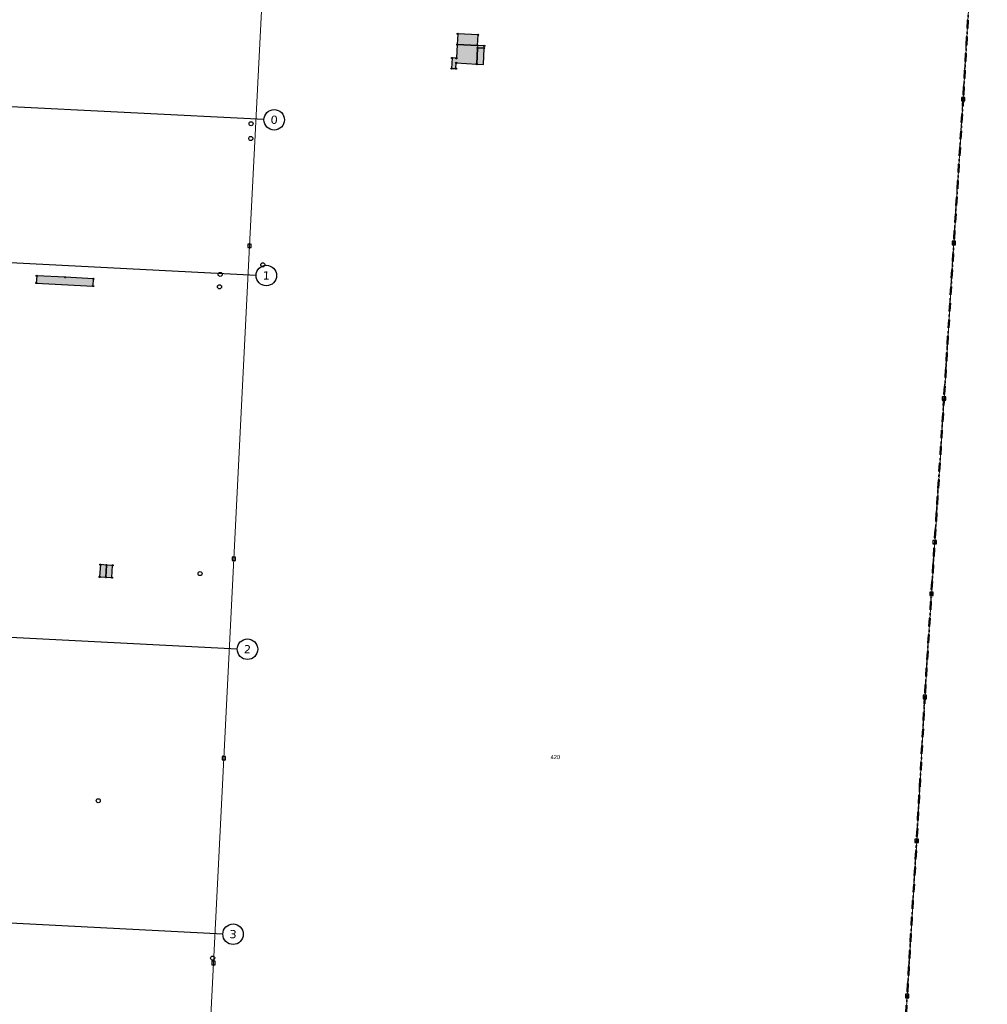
# Model space of a CAD drawing. Header units: millimetres. Extents: x 32690613 to 32693496, y 5343267 to 5344956.
# Tile 10 of 11: x 32692850 to 32693322, y 5344020 to 5344500. Entities that reach past the tile are written whole.
import ezdxf
from ezdxf.enums import TextEntityAlignment as Align

# ---------------------------------------------------------------- set-up
doc = ezdxf.new("R2010")
doc.units = ezdxf.units.MM
doc.linetypes.add('grenzeGemeinde', pattern=[8, 0, -2, 4, -2])
doc.linetypes.add('katasterBezirk', pattern=[10, 0, -2, 0, -2, 4, -2])
doc.layers.get('DEFPOINTS').update_dxf_attribs({"color": 11})
for name, color, linetype in [('bauwerke', 253, 'Continuous'), ('bauwerke_Umring', 5, 'Continuous'), ('besondererGebaeudepunkt_genau', 72, 'Continuous'), ('besondererGebaeudepunkt_sonstiger', 50, 'Continuous'), ('flurstuecksnummer', 250, 'Continuous'), ('gebaeude_Garagen', 252, 'Continuous'), ('gebaeude_GebaeudeFuerOeffentlicheZwecke', 252, 'Continuous'), ('gebaeude_GebaeudeFuerWirtschaftUndGewerbe', 252, 'Continuous'), ('gebaeude_Umring', 10, 'Continuous'), ('grenzpunkt_genau', 4, 'Continuous'), ('katasterfestpunkt', 140, 'Continuous')]:
    doc.layers.add(name, color=color, linetype=linetype)
for name, color, linetype, lineweight in [('flurstueck', 72, 'Continuous', 0), ('grenzeGemeinde', 6, 'grenzeGemeinde', 50), ('katasterBezirk', 6, 'katasterBezirk', 30)]:
    doc.layers.add(name, color=color, linetype=linetype, lineweight=lineweight)
doc.styles.add('flurstuecksnummer', font='arial.ttf')
doc.styles.add('Verdana', font='verdana.ttf')

# ---------------------------------------------------------------- blocks, each defined once
blk = doc.blocks.new('ABM_1110')
blk.add_lwpolyline([(-0.83, -0.83), (0.83, -0.83), (0.83, 0.83), (-0.83, 0.83), (-0.83, -0.83)])
blk = doc.blocks.new('Gebaeudepunkt')
blk.add_circle((0, 0), 0.3)
blk = doc.blocks.new('Aufnahmepunkt')
blk.add_circle((0, 0), 1)
blk = doc.blocks.new('A$C78070446')
for p, q in [((4469505.56, 5343027.12), (4470255.14, 5342959.86)), ((4469498.77, 5342951.42), (4470248.35, 5342884.17)), ((4469482.47, 5342769.75), (4470232.05, 5342702.5)), ((4469470.04, 5342631.21), (4470219.62, 5342563.96))]:
    blk.add_line(p, q)
for centre in [(4470260.12, 5342959.42), (4470253.33, 5342883.72), (4470237.03, 5342702.05), (4470224.6, 5342563.51)]:
    blk.add_circle(centre, 5)
at = {"char_height": 4, "attachment_point": 5, "rotation": 354.86, "line_spacing_factor": 0.252012, "style": 'Verdana'}
for s, insert in [('0', (4470260.12, 5342959.42)), ('1', (4470253.33, 5342883.72)), ('2', (4470237.03, 5342702.05)), ('3', (4470224.6, 5342563.51))]:
    blk.add_mtext(s, dxfattribs=dict(at, insert=insert))

msp = doc.modelspace()

# ---------------------------------------------------------------- hatches: boundary and pattern name
at = {"layer": 'bauwerke'}
msp.add_hatch(color=253, dxfattribs=at).paths.add_polyline_path([(32693072.71, 5344478.31), (32693075.97, 5344478.11), (32693076.35, 5344486.05), (32693073.06, 5344486.21), (32693072.71, 5344478.31)])
at = {"layer": 'gebaeude_Garagen'}
for points in [[(32692888.94, 5344228.32), (32692891.95, 5344228.14), (32692892.28, 5344234.13), (32692889.28, 5344234.3), (32692888.94, 5344228.32)], [(32692891.95, 5344228.14), (32692894.91, 5344227.98), (32692895.27, 5344233.96), (32692892.28, 5344234.13), (32692891.95, 5344228.14)]]:
    msp.add_hatch(color=252, dxfattribs=at).paths.add_polyline_path(points)
at = {"layer": 'gebaeude_GebaeudeFuerOeffentlicheZwecke'}
msp.add_hatch(color=252, dxfattribs=at).paths.add_polyline_path([(32692858.05, 5344371.58), (32692885.74, 5344370.12), (32692885.95, 5344373.64), (32692872.1, 5344374.36), (32692858.25, 5344375.08), (32692858.05, 5344371.58)])
at = {"layer": 'gebaeude_GebaeudeFuerWirtschaftUndGewerbe'}
for points in [[(32693063.25, 5344487.82), (32693073.15, 5344487.35), (32693073.4, 5344492.58), (32693063.45, 5344493.05), (32693063.25, 5344487.82)], [(32693060.43, 5344476.21), (32693062.57, 5344476.11), (32693062.73, 5344478.88), (32693072.71, 5344478.31), (32693073.06, 5344486.21), (32693076.35, 5344486.05), (32693076.41, 5344487.2), (32693073.15, 5344487.35), (32693063.25, 5344487.82), (32693063.17, 5344487.83), (32693062.8, 5344481.16), (32693060.68, 5344481.28), (32693060.43, 5344476.21)]]:
    msp.add_hatch(color=252, dxfattribs=at).paths.add_polyline_path(points)

# ---------------------------------------------------------------- linework, layer by layer
at = {"layer": 'bauwerke_Umring'}
msp.add_lwpolyline([(32693072.71, 5344478.31), (32693075.97, 5344478.11), (32693076.35, 5344486.05), (32693073.06, 5344486.21), (32693072.71, 5344478.31)], dxfattribs=at)
at = {"layer": 'flurstueck'}
for points in [[(32693265.31, 5343746.76), (32693282.46, 5344024.02), (32693287.14, 5344099.61), (32693291.1, 5344169.77), (32693294.31, 5344220.08), (32693295.91, 5344245.32), (32693300.46, 5344315.29), (32693305.26, 5344391.11), (32693309.78, 5344461.24), (32693312.54, 5344507.38), (32693315.7, 5344557.28), (32693318.61, 5344602.35), (32693321.56, 5344648.21), (32693123.47, 5344578.18), (32692968.73, 5344523.47), (32692962.01, 5344389.67), (32692954.35, 5344237.16), (32692949.46, 5344139.98), (32692944.44, 5344040.12), (32692939.42, 5343940.25)], [(32692939.42, 5343940.25), (32692944.44, 5344040.12), (32692949.46, 5344139.98), (32692954.35, 5344237.16), (32692962.01, 5344389.67), (32692968.73, 5344523.47), (32692948.09, 5344516.18), (32692704.92, 5344528.47), (32692699.81, 5344528.73), (32692494.88, 5344539.08), (32692406.07, 5344452.95), (32692326.63, 5344382.78), (32692294.59, 5344351.4), (32692263.08, 5344321.31), (32692240.64, 5344298.88), (32692227.97, 5344285.24), (32692217.08, 5344272.77), (32692208, 5344259.73), (32692205.9, 5344249.88)]]:
    msp.add_lwpolyline(points, dxfattribs=at)
at = {"layer": 'gebaeude_Umring'}
for points in [[(32693063.25, 5344487.82), (32693073.15, 5344487.35), (32693073.4, 5344492.58), (32693063.45, 5344493.05), (32693063.25, 5344487.82)], [(32693060.43, 5344476.21), (32693062.57, 5344476.11), (32693062.73, 5344478.88), (32693072.71, 5344478.31), (32693073.06, 5344486.21), (32693076.35, 5344486.05), (32693076.41, 5344487.2), (32693073.15, 5344487.35), (32693063.25, 5344487.82), (32693063.17, 5344487.83), (32693062.8, 5344481.16), (32693060.68, 5344481.28), (32693060.43, 5344476.21)], [(32692858.05, 5344371.58), (32692885.74, 5344370.12), (32692885.95, 5344373.64), (32692872.1, 5344374.36), (32692858.25, 5344375.08), (32692858.05, 5344371.58)], [(32692888.94, 5344228.32), (32692891.95, 5344228.14), (32692892.28, 5344234.13), (32692889.28, 5344234.3), (32692888.94, 5344228.32)], [(32692891.95, 5344228.14), (32692894.91, 5344227.98), (32692895.27, 5344233.96), (32692892.28, 5344234.13), (32692891.95, 5344228.14)]]:
    msp.add_lwpolyline(points, dxfattribs=at)
at = {"layer": 'grenzeGemeinde'}
for points in [[(32693309.78, 5344461.24), (32693312.54, 5344507.38)], [(32693305.26, 5344391.11), (32693309.78, 5344461.24)], [(32693300.46, 5344315.29), (32693305.26, 5344391.11)], [(32693295.91, 5344245.32), (32693300.46, 5344315.29)], [(32693294.31, 5344220.08), (32693295.91, 5344245.32)], [(32693291.1, 5344169.77), (32693294.31, 5344220.08)], [(32693287.14, 5344099.61), (32693291.1, 5344169.77)], [(32693282.46, 5344024.02), (32693287.14, 5344099.61)], [(32693265.31, 5343746.76), (32693282.46, 5344024.02)]]:
    msp.add_lwpolyline(points, dxfattribs=at)
at = {"layer": 'katasterBezirk'}
for points in [[(32693309.78, 5344461.24), (32693312.54, 5344507.38)], [(32693305.26, 5344391.11), (32693309.78, 5344461.24)], [(32693300.46, 5344315.29), (32693305.26, 5344391.11)], [(32693295.91, 5344245.32), (32693300.46, 5344315.29)], [(32693294.31, 5344220.08), (32693295.91, 5344245.32)], [(32693291.1, 5344169.77), (32693294.31, 5344220.08)], [(32693287.14, 5344099.61), (32693291.1, 5344169.77)], [(32693282.46, 5344024.02), (32693287.14, 5344099.61)], [(32693265.31, 5343746.76), (32693282.46, 5344024.02)]]:
    msp.add_lwpolyline(points, dxfattribs=at)

# ---------------------------------------------------------------- block references
at = {"layer": 'besondererGebaeudepunkt_genau'}
for p in [(32693063.17, 5344487.83), (32693060.68, 5344481.28), (32693072.71, 5344478.31), (32693060.43, 5344476.21), (32693062.57, 5344476.11), (32692858.25, 5344375.08), (32692885.95, 5344373.64), (32692858.05, 5344371.58), (32692885.74, 5344370.12), (32692895.27, 5344233.96), (32692888.94, 5344228.32), (32692891.95, 5344228.14), (32692894.91, 5344227.98)]:
    msp.add_blockref('Gebaeudepunkt', p, dxfattribs=at)
at = {"layer": 'besondererGebaeudepunkt_sonstiger'}
for p in [(32693063.45, 5344493.05), (32693073.4, 5344492.58), (32693063.25, 5344487.82), (32693073.06, 5344486.21), (32693073.15, 5344487.35), (32693076.35, 5344486.05), (32693076.41, 5344487.2), (32693062.73, 5344478.88), (32693062.8, 5344481.16), (32692872.1, 5344374.36), (32692889.28, 5344234.3), (32692892.28, 5344234.13)]:
    msp.add_blockref('Gebaeudepunkt', p, dxfattribs=at)
at = {"layer": 'DEFPOINTS', "rotation": 2.237485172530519}
msp.add_blockref('A$C78070446', (28434719.52, -168960.66), dxfattribs=at)
at = {"layer": 'grenzpunkt_genau'}
for p in [(32693309.78, 5344461.24), (32693305.26, 5344391.11), (32692962.01, 5344389.67), (32693300.46, 5344315.29), (32693295.91, 5344245.32), (32692954.35, 5344237.16), (32693294.31, 5344220.08), (32693291.1, 5344169.77), (32692949.46, 5344139.98), (32693287.14, 5344099.61), (32692944.44, 5344040.12), (32693282.46, 5344024.02)]:
    msp.add_blockref('ABM_1110', p, dxfattribs=at)
at = {"layer": 'katasterfestpunkt'}
for p in [(32692962.75, 5344449.23), (32692962.59, 5344442.02), (32692968.45, 5344380.46), (32692947.69, 5344375.77), (32692947.36, 5344369.75), (32692937.88, 5344229.94), (32692888.24, 5344119.2), (32692944, 5344042.5)]:
    msp.add_blockref('Aufnahmepunkt', p, dxfattribs=at)

# ---------------------------------------------------------------- texts
at = {"layer": 'flurstuecksnummer', "style": 'flurstuecksnummer'}
msp.add_text('420', height=2, dxfattribs=at).set_placement((32693111.05, 5344140.5), align=Align.MIDDLE_CENTER)

doc.saveas('drawing.dxf')
